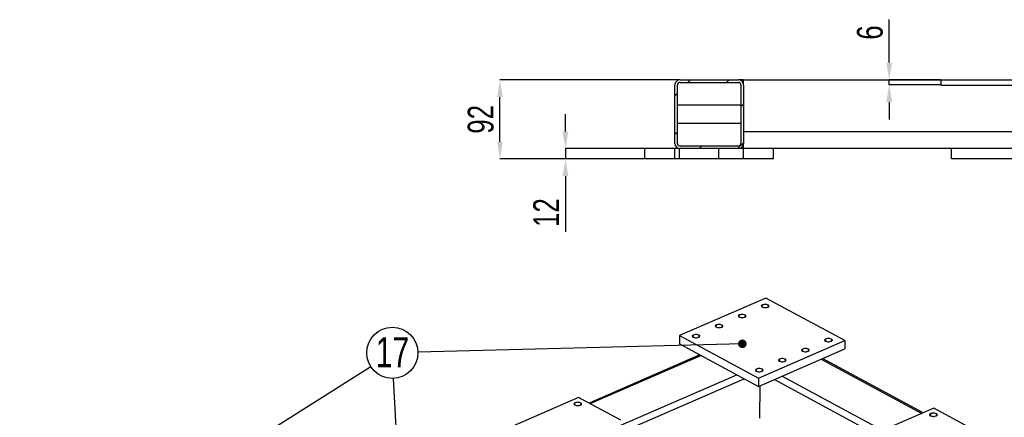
# Model space of a CAD drawing. Header units: millimetres. Extents: x 5 to 3649, y 4 to 418.
# Tile 74 of 105: x 2728 to 2843, y 163 to 209. Entities that reach past the tile are written whole.
import ezdxf

# ---------------------------------------------------------------- set-up
doc = ezdxf.new("R2010")
doc.units = ezdxf.units.MM
doc.header["$PDSIZE"] = -1
for name, color, linetype in [('COTES', 1, 'Continuous'), ('NOTES', 6, 'Continuous'), ('TRAIT-FINS', 9, 'Continuous')]:
    doc.layers.add(name, color=color, linetype=linetype)
doc.layers.add('TRAIT-FORT', color=4, linetype='Continuous', lineweight=25)
doc.styles.add('SLDTEXTSTYLE0', font='TXT', dxfattribs={"width": 0.75})
doc.dimstyles.new('SLDDIMSTYLE1', dxfattribs={"dimtxt": 3, "dimasz": 2, "dimexe": 0, "dimexo": 0.0625, "dimgap": 0.75, "dimtad": 1, "dimdec": 0, "dimlfac": 10, "dimrnd": 1e-09, "dimzin": 12, "dimdsep": 46, "dimtxsty": 'SLDTEXTSTYLE0', "dimsah": 1, "dimcen": 0.09, "dimadec": 0, "dimazin": 3, "dimtfac": 1, "dimtdec": 0, "dimtmove": 0, "dimatfit": 0, "dimfxl": 1, "dimfrac": 2, "dimtolj": 1, "dimtzin": 12, "dimarcsym": 0})
doc.dimstyles.new('SLDDIMSTYLE6', dxfattribs={"dimtxt": 0.18, "dimasz": 1, "dimexe": 0, "dimexo": 0.0625, "dimgap": 0, "dimtad": 0, "dimtih": 1, "dimtoh": 1, "dimdec": 0, "dimrnd": 1e-09, "dimzin": 0, "dimdsep": 46, "dimtxsty": 'Standard', "dimblk1": 'DOT', "dimblk2": 'DOT', "dimsah": 1, "dimcen": 0.09, "dimadec": 0, "dimazin": 0, "dimtfac": 1, "dimtdec": 0, "dimtofl": 0, "dimtmove": 0, "dimatfit": 3, "dimldrblk": 'DOT', "dimfxl": 1, "dimfrac": 2, "dimtolj": 1, "dimtzin": 0, "dimarcsym": 0})

# ---------------------------------------------------------------- blocks, each defined once
blk = doc.blocks.new('SW_NOTE_159')
at = {"layer": 'NOTES', "color": 0}
blk.add_circle((-0.15, 2.98), 2.98, dxfattribs=at)
at = {"layer": 'NOTES', "color": 0, "insert": (-0.14, 4.8), "char_height": 3.5, "attachment_point": 2, "style": 'SLDTEXTSTYLE0'}
blk.add_mtext('17', dxfattribs=at)
blk = doc.blocks.new('_Dot')
at = {"color": 0, "linetype": 'ByBlock', "lineweight": -2}
blk.add_line((-0.5, 0), (-1, 0), dxfattribs=at)
at = {"color": 0, "linetype": 'ByBlock', "const_width": 0.5}
blk.add_lwpolyline([(-0.25, 0, 1), (0.25, 0, 1)], format="xyb", close=True, dxfattribs=at)
blk = doc.blocks.new('*D2352')
at = {"layer": 'COTES', "color": 0, "lineweight": -2, "transparency": 16777216}
for p, q in [((2805.26, 202.16), (2784.36, 202.16)), ((2784.36, 194.96), (2784.36, 200.16)), ((2801.16, 192.96), (2784.36, 192.96))]:
    blk.add_line(p, q, dxfattribs=at)
at = {"layer": 'COTES', "color": 0, "transparency": 16777216}
for points in [[(2784.03, 200.16), (2784.69, 200.16), (2784.36, 202.16)], [(2784.03, 194.96), (2784.69, 194.96), (2784.36, 192.96)]]:
    blk.add_solid(points, dxfattribs=at)
at = {"layer": 'Defpoints', "color": 0, "transparency": 16777216}
for p in [(2784.36, 202.16), (2805.32, 202.16), (2801.22, 192.96)]:
    blk.add_point(p, dxfattribs=at)
at = {"layer": 'COTES', "color": 0, "transparency": 16777216, "insert": (2780.61, 197.56), "char_height": 3, "attachment_point": 2, "rotation": 90, "style": 'SLDTEXTSTYLE0'}
blk.add_mtext('\\A1;92', dxfattribs=at)
blk = doc.blocks.new('*D2353')
at = {"layer": 'COTES', "color": 0, "lineweight": -2, "transparency": 16777216}
for p, q in [((2791.99, 196.16), (2791.99, 198.16)), ((2801.16, 194.16), (2791.99, 194.16)), ((2791.99, 194.16), (2791.99, 192.96)), ((2801.16, 192.96), (2791.99, 192.96)), ((2791.99, 190.96), (2791.99, 184.46))]:
    blk.add_line(p, q, dxfattribs=at)
at = {"layer": 'COTES', "color": 0, "transparency": 16777216}
for points in [[(2791.65, 196.16), (2792.32, 196.16), (2791.99, 194.16)], [(2791.65, 190.96), (2792.32, 190.96), (2791.99, 192.96)]]:
    blk.add_solid(points, dxfattribs=at)
at = {"layer": 'Defpoints', "color": 0, "transparency": 16777216}
for p in [(2791.99, 194.16), (2801.22, 194.16), (2801.22, 192.96)]:
    blk.add_point(p, dxfattribs=at)
at = {"layer": 'COTES', "color": 0, "transparency": 16777216, "insert": (2788.24, 186.71), "char_height": 3, "attachment_point": 2, "rotation": 90, "style": 'SLDTEXTSTYLE0'}
blk.add_mtext('\\A1;12', dxfattribs=at)
blk = doc.blocks.new('*D2354')
at = {"layer": 'COTES', "color": 0, "lineweight": -2, "transparency": 16777216}
for p, q in [((2829.67, 204.16), (2829.67, 209.16)), ((2835.66, 202.16), (2829.67, 202.16)), ((2829.67, 201.56), (2829.67, 202.16)), ((2835.66, 201.56), (2829.67, 201.56)), ((2829.67, 199.56), (2829.67, 197.56))]:
    blk.add_line(p, q, dxfattribs=at)
at = {"layer": 'COTES', "color": 0, "transparency": 16777216}
for points in [[(2829.34, 204.16), (2830.01, 204.16), (2829.67, 202.16)], [(2829.34, 199.56), (2830.01, 199.56), (2829.67, 201.56)]]:
    blk.add_solid(points, dxfattribs=at)
at = {"layer": 'Defpoints', "color": 0, "transparency": 16777216}
for p in [(2829.67, 202.16), (2835.72, 202.16), (2835.72, 201.56)]:
    blk.add_point(p, dxfattribs=at)
at = {"layer": 'COTES', "color": 0, "transparency": 16777216, "insert": (2825.92, 207.66), "char_height": 3, "attachment_point": 2, "rotation": 90, "style": 'SLDTEXTSTYLE0'}
blk.add_mtext('\\A1;6', dxfattribs=at)

msp = doc.modelspace()

# ---------------------------------------------------------------- hatches: boundary and pattern name
at = {"layer": 'TRAIT-FINS'}
h = msp.add_hatch(dxfattribs=at)
h.set_pattern_fill('DIN 201 ACIER ET FONTE', color=256, style=0, pattern_type=2)
h.set_pattern_definition([(45, (2445.168, 2.409), (-13.4704, 13.4704), []), (45, (2449.659, 2.409), (-13.4704, 13.4704), []), (45, (2454.149, 2.409), (-13.4704, 13.4704), []), (45, (2458.639, 2.409), (-13.4704, 13.4704), [])])
edge = h.paths.add_edge_path(flags=0)
edge.add_arc((2812.120541, 201.555709), 0.6, 0, 90)
edge.add_line((2812.120541, 202.155709), (2805.320541, 202.155709))
edge.add_arc((2805.320541, 201.555709), 0.6, 90, 180)
edge.add_line((2804.720541, 201.555709), (2804.720541, 194.755709))
edge.add_arc((2805.320541, 194.755709), 0.6, 180, 270)
edge.add_line((2805.320541, 194.155709), (2812.120541, 194.155709))
edge.add_arc((2812.120541, 194.755709), 0.6, 270, 360)
edge.add_line((2812.720541, 194.755709), (2812.720541, 201.555709))
edge = h.paths.add_edge_path(flags=0)
edge.add_line((2805.320541, 201.855709), (2812.120541, 201.855709))
edge.add_arc((2812.120541, 201.555709), 0.3, 0, 90, ccw=False)
edge.add_line((2812.420541, 201.555709), (2812.420541, 194.755709))
edge.add_arc((2812.120541, 194.755709), 0.3, 270, 360, ccw=False)
edge.add_line((2812.120541, 194.455709), (2805.320541, 194.455709))
edge.add_arc((2805.320541, 194.755709), 0.3, 180, 270, ccw=False)
edge.add_line((2805.020541, 194.755709), (2805.020541, 201.555709))
edge.add_arc((2805.320541, 201.555709), 0.3, 90, 180, ccw=False)

# ---------------------------------------------------------------- linework, layer by layer
at = {"layer": 'TRAIT-FINS', "lineweight": 18, "flags": 128}
for points in [[(2815.546001, 175.670911), (2815.394267, 175.627701), (2815.21895, 175.616234), (2815.046741, 175.638258), (2814.903856, 175.690419), (2814.81205, 175.764776), (2814.785297, 175.850008), (2814.827673, 175.933141), (2814.932724, 176.001518), (2815.084458, 176.044729), (2815.259775, 176.056195), (2815.431984, 176.034171), (2815.574869, 175.982011), (2815.666675, 175.907654), (2815.693427, 175.822421), (2815.651052, 175.739288), (2815.546001, 175.670911)], [(2812.861951, 174.504544), (2812.710217, 174.461333), (2812.5349, 174.449867), (2812.36269, 174.471891), (2812.219806, 174.524052), (2812.127999, 174.598408), (2812.101247, 174.683641), (2812.143622, 174.766774), (2812.248674, 174.835151), (2812.400408, 174.878361), (2812.575725, 174.889828), (2812.747934, 174.867804), (2812.890818, 174.815643), (2812.982625, 174.741286), (2813.009377, 174.656054), (2812.967002, 174.572921), (2812.861951, 174.504544)], [(2810.1779, 173.338177), (2810.026166, 173.294966), (2809.850849, 173.2835), (2809.67864, 173.305524), (2809.535756, 173.357684), (2809.443949, 173.432041), (2809.417197, 173.517274), (2809.459572, 173.600407), (2809.564623, 173.668783), (2809.716358, 173.711994), (2809.891674, 173.72346), (2810.063884, 173.701437), (2810.206768, 173.649276), (2810.298575, 173.574919), (2810.325327, 173.489686), (2810.282952, 173.406554), (2810.1779, 173.338177)], [(2807.49385, 172.17181), (2807.342116, 172.128599), (2807.166799, 172.117133), (2806.99459, 172.139156), (2806.851705, 172.191317), (2806.759899, 172.265674), (2806.733147, 172.350907), (2806.775522, 172.434039), (2806.880573, 172.502416), (2807.032307, 172.545627), (2807.207624, 172.557093), (2807.379834, 172.53507), (2807.522718, 172.482909), (2807.614525, 172.408552), (2807.641277, 172.323319), (2807.598901, 172.240186), (2807.49385, 172.17181)], [(2822.905327, 171.703634), (2822.753593, 171.660424), (2822.578276, 171.648957), (2822.406066, 171.670981), (2822.263182, 171.723142), (2822.171375, 171.797499), (2822.144623, 171.882731), (2822.186998, 171.965864), (2822.29205, 172.034241), (2822.443784, 172.077452), (2822.619101, 172.088918), (2822.79131, 172.066894), (2822.934194, 172.014733), (2823.026001, 171.940377), (2823.052753, 171.855144), (2823.010378, 171.772011), (2822.905327, 171.703634)], [(2820.221276, 170.537267), (2820.069542, 170.494056), (2819.894225, 170.48259), (2819.722016, 170.504614), (2819.579132, 170.556774), (2819.487325, 170.631131), (2819.460573, 170.716364), (2819.502948, 170.799497), (2819.607999, 170.867874), (2819.759733, 170.911084), (2819.93505, 170.922551), (2820.10726, 170.900527), (2820.250144, 170.848366), (2820.341951, 170.774009), (2820.368703, 170.688777), (2820.326328, 170.605644), (2820.221276, 170.537267)], [(2817.537226, 169.3709), (2817.385492, 169.327689), (2817.210175, 169.316223), (2817.037966, 169.338246), (2816.895081, 169.390407), (2816.803275, 169.464764), (2816.776523, 169.549997), (2816.818898, 169.63313), (2816.923949, 169.701506), (2817.075683, 169.744717), (2817.251, 169.756183), (2817.42321, 169.73416), (2817.566094, 169.681999), (2817.657901, 169.607642), (2817.684653, 169.522409), (2817.642277, 169.439276), (2817.537226, 169.3709)], [(2814.853176, 168.204533), (2814.701442, 168.161322), (2814.526125, 168.149855), (2814.353915, 168.171879), (2814.211031, 168.22404), (2814.119224, 168.298397), (2814.092472, 168.38363), (2814.134848, 168.466762), (2814.239899, 168.535139), (2814.391633, 168.57835), (2814.56695, 168.589816), (2814.739159, 168.567792), (2814.882044, 168.515632), (2814.97385, 168.441275), (2815.000602, 168.356042), (2814.958227, 168.272909), (2814.853176, 168.204533)], [(2793.721092, 164.276041), (2793.569358, 164.23283), (2793.394041, 164.221364), (2793.221832, 164.243388), (2793.078947, 164.295548), (2792.987141, 164.369905), (2792.960389, 164.455138), (2793.002764, 164.538271), (2793.107815, 164.606647), (2793.259549, 164.649858), (2793.434866, 164.661325), (2793.607076, 164.639301), (2793.74996, 164.58714), (2793.841767, 164.512783), (2793.868519, 164.42755), (2793.826144, 164.344418), (2793.721092, 164.276041)], [(2835.139436, 163.01782), (2834.987701, 162.974609), (2834.812384, 162.963143), (2834.640175, 162.985166), (2834.497291, 163.037327), (2834.405484, 163.111684), (2834.378732, 163.196917), (2834.421107, 163.28005), (2834.526158, 163.348426), (2834.677893, 163.391637), (2834.85321, 163.403103), (2835.025419, 163.38108), (2835.168303, 163.328919), (2835.26011, 163.254562), (2835.286862, 163.169329), (2835.244487, 163.086196), (2835.139436, 163.01782)]]:
    msp.add_lwpolyline(points, dxfattribs=at)
at = {"layer": 'TRAIT-FORT', "lineweight": 25}
for p, q in [((2805.320541, 202.155709), (2812.120541, 202.155709)), ((2805.320541, 201.855709), (2812.120541, 201.855709)), ((2812.720541, 202.155709), (2812.120541, 202.155709)), ((2812.720541, 201.555709), (2812.720541, 202.155709)), ((2812.720541, 202.155709), (2835.720573, 202.155709)), ((2835.720573, 201.555709), (2835.720573, 202.155709)), ((2835.720573, 202.155709), (2847.720573, 202.155709)), ((2804.720541, 194.755709), (2804.720541, 201.555709)), ((2805.020541, 194.755709), (2805.020541, 201.555709)), ((2812.420541, 201.555709), (2812.420541, 194.755709)), ((2812.720541, 201.555709), (2812.720541, 194.755709)), ((2835.720573, 201.555709), (2847.720573, 201.555709)), ((2812.420541, 199.205709), (2805.020541, 199.205709)), ((2805.020541, 197.105709), (2812.420541, 197.105709)), ((2812.720541, 196.155709), (2847.720573, 196.155709)), ((2801.220541, 192.955709), (2801.220541, 194.155709)), ((2804.720541, 194.155709), (2801.220541, 194.155709)), ((2804.720541, 192.955709), (2804.720541, 194.155709)), ((2805.220541, 194.155709), (2804.720541, 194.155709)), ((2805.220541, 194.155709), (2805.220541, 192.955709)), ((2812.120541, 194.455709), (2805.320541, 194.455709)), ((2812.120541, 194.155709), (2805.320541, 194.155709)), ((2809.820541, 194.155709), (2809.820541, 192.955709)), ((2812.720541, 194.155709), (2812.120541, 194.155709)), ((2812.720541, 194.155709), (2812.720541, 194.755709)), ((2855.520541, 194.155709), (2812.720541, 194.155709)), ((2812.720541, 192.955709), (2812.720541, 194.155709)), ((2816.220541, 192.955709), (2816.220541, 194.155709)), ((2836.920541, 192.955709), (2836.920541, 194.155709)), ((2804.720541, 192.955709), (2801.220541, 192.955709)), ((2805.220541, 192.955709), (2804.720541, 192.955709)), ((2809.820541, 192.955709), (2805.220541, 192.955709)), ((2812.720541, 192.955709), (2809.820541, 192.955709)), ((2816.220541, 192.955709), (2812.720541, 192.955709)), ((2855.520541, 192.955709), (2836.920541, 192.955709)), ((2815.325966, 176.769512), (2805.260777, 172.395635)), ((2824.525123, 171.810416), (2815.325966, 176.769512)), ((2805.260777, 172.395635), (2805.250074, 171.441563)), ((2805.260777, 172.395635), (2814.459934, 167.436538)), ((2805.250074, 171.441563), (2814.449231, 166.482467)), ((2814.449231, 166.482467), (2824.514419, 170.856344)), ((2814.459934, 167.436538), (2824.525123, 171.810416)), ((2824.525123, 171.810416), (2824.514419, 170.856344)), ((2807.64124, 170.152529), (2794.737112, 164.544977)), ((2794.860381, 164.478524), (2807.76451, 170.086077)), ((2821.763268, 169.660818), (2833.482976, 163.342938)), ((2833.626503, 163.405308), (2821.906794, 169.723188)), ((2753.146631, 141.458292), (2812.790325, 167.376752)), ((2798.41684, 161.963659), (2811.934794, 167.837953)), ((2814.459934, 167.436538), (2814.449231, 166.482467)), ((2817.200382, 167.677993), (2829.496983, 161.049122)), ((2814.627744, 166.560041), (2814.5853, 162.776719)), ((2816.304859, 167.288839), (2832.8014, 158.395857)), ((2793.517287, 165.202562), (2776.741973, 157.912766)), ((2798.423504, 162.55771), (2793.517287, 165.202562)), ((2834.871416, 163.946291), (2829.503315, 161.613557)), ((2850.203344, 155.681131), (2834.871416, 163.946291))]:
    msp.add_line(p, q, dxfattribs=at)
at = {"layer": 'TRAIT-FORT', "lineweight": 25, "flags": 128}
for points in [[(2815.500005, 175.695707), (2815.572484, 175.738477), (2815.615363, 175.789932), (2815.624834, 175.845499), (2815.600053, 175.900241), (2815.543223, 175.949295), (2815.459394, 175.9883), (2815.356014, 176.013792), (2815.24227, 176.023506), (2815.128267, 176.016577), (2815.024135, 175.993623), (2814.939127, 175.956683), (2814.880796, 175.909038), (2814.854326, 175.854923), (2814.862068, 175.799145), (2814.903334, 175.746661), (2814.974457, 175.702135), (2815.069119, 175.669522), (2815.178908, 175.65172), (2815.294068, 175.650311), (2815.404367, 175.665421), (2815.500005, 175.695707)], [(2812.815955, 174.52934), (2812.888434, 174.57211), (2812.931313, 174.623565), (2812.940783, 174.679132), (2812.916003, 174.733874), (2812.859173, 174.782927), (2812.775344, 174.821933), (2812.671964, 174.847425), (2812.558219, 174.857138), (2812.444216, 174.85021), (2812.340084, 174.827256), (2812.255077, 174.790316), (2812.196746, 174.742671), (2812.170276, 174.688555), (2812.178017, 174.632778), (2812.219283, 174.580294), (2812.290407, 174.535767), (2812.385069, 174.503154), (2812.494857, 174.485353), (2812.610018, 174.483944), (2812.720317, 174.499054), (2812.815955, 174.52934)], [(2810.131905, 173.362972), (2810.204383, 173.405743), (2810.247263, 173.457198), (2810.256733, 173.512765), (2810.231952, 173.567507), (2810.175123, 173.61656), (2810.091294, 173.655566), (2809.987914, 173.681058), (2809.874169, 173.690771), (2809.760166, 173.683843), (2809.656034, 173.660889), (2809.571026, 173.623948), (2809.512696, 173.576304), (2809.486225, 173.522188), (2809.493967, 173.466411), (2809.535233, 173.413927), (2809.606357, 173.3694), (2809.701019, 173.336787), (2809.810807, 173.318985), (2809.925967, 173.317577), (2810.036267, 173.332687), (2810.131905, 173.362972)], [(2807.447854, 172.196605), (2807.520333, 172.239376), (2807.563213, 172.29083), (2807.572683, 172.346397), (2807.547902, 172.40114), (2807.491072, 172.450193), (2807.407243, 172.489198), (2807.303864, 172.51469), (2807.190119, 172.524404), (2807.076116, 172.517476), (2806.971984, 172.494522), (2806.886976, 172.457581), (2806.828645, 172.409936), (2806.802175, 172.355821), (2806.809917, 172.300043), (2806.851183, 172.247559), (2806.922307, 172.203033), (2807.016968, 172.17042), (2807.126757, 172.152618), (2807.241917, 172.15121), (2807.352216, 172.16632), (2807.447854, 172.196605)], [(2822.859331, 171.72843), (2822.93181, 171.7712), (2822.974689, 171.822655), (2822.984159, 171.878222), (2822.959379, 171.932964), (2822.902549, 171.982017), (2822.81872, 172.021023), (2822.71534, 172.046515), (2822.601595, 172.056228), (2822.487592, 172.0493), (2822.38346, 172.026346), (2822.298453, 171.989406), (2822.240122, 171.941761), (2822.213652, 171.887646), (2822.221393, 171.831868), (2822.262659, 171.779384), (2822.333783, 171.734857), (2822.428445, 171.702244), (2822.538233, 171.684443), (2822.653394, 171.683034), (2822.763693, 171.698144), (2822.859331, 171.72843)], [(2820.175281, 170.562063), (2820.247759, 170.604833), (2820.290639, 170.656288), (2820.300109, 170.711855), (2820.275328, 170.766597), (2820.218499, 170.81565), (2820.13467, 170.854656), (2820.03129, 170.880148), (2819.917545, 170.889861), (2819.803542, 170.882933), (2819.69941, 170.859979), (2819.614402, 170.823038), (2819.556072, 170.775394), (2819.529601, 170.721278), (2819.537343, 170.665501), (2819.578609, 170.613017), (2819.649733, 170.56849), (2819.744395, 170.535877), (2819.854183, 170.518076), (2819.969343, 170.516667), (2820.079643, 170.531777), (2820.175281, 170.562063)], [(2817.49123, 169.395695), (2817.563709, 169.438466), (2817.606589, 169.48992), (2817.616059, 169.545488), (2817.591278, 169.60023), (2817.534448, 169.649283), (2817.450619, 169.688288), (2817.34724, 169.71378), (2817.233495, 169.723494), (2817.119492, 169.716566), (2817.01536, 169.693612), (2816.930352, 169.656671), (2816.872021, 169.609026), (2816.845551, 169.554911), (2816.853293, 169.499133), (2816.894559, 169.44665), (2816.965683, 169.402123), (2817.060344, 169.36951), (2817.170133, 169.351708), (2817.285293, 169.3503), (2817.395592, 169.36541), (2817.49123, 169.395695)], [(2814.80718, 168.229328), (2814.879659, 168.272098), (2814.922538, 168.323553), (2814.932008, 168.37912), (2814.907228, 168.433862), (2814.850398, 168.482916), (2814.766569, 168.521921), (2814.663189, 168.547413), (2814.549445, 168.557127), (2814.435441, 168.550199), (2814.33131, 168.527244), (2814.246302, 168.490304), (2814.187971, 168.442659), (2814.161501, 168.388544), (2814.169243, 168.332766), (2814.210509, 168.280282), (2814.281632, 168.235756), (2814.376294, 168.203143), (2814.486082, 168.185341), (2814.601243, 168.183933), (2814.711542, 168.199042), (2814.80718, 168.229328)], [(2793.675097, 164.300837), (2793.747575, 164.343607), (2793.790455, 164.395062), (2793.799925, 164.450629), (2793.775144, 164.505371), (2793.718315, 164.554424), (2793.634486, 164.59343), (2793.531106, 164.618922), (2793.417361, 164.628635), (2793.303358, 164.621707), (2793.199226, 164.598753), (2793.114218, 164.561812), (2793.055888, 164.514168), (2793.029417, 164.460052), (2793.037159, 164.404275), (2793.078425, 164.351791), (2793.149549, 164.307264), (2793.24421, 164.274651), (2793.353999, 164.256849), (2793.469159, 164.255441), (2793.579459, 164.270551), (2793.675097, 164.300837)], [(2835.09344, 163.042615), (2835.165919, 163.085386), (2835.208798, 163.13684), (2835.218268, 163.192408), (2835.193487, 163.24715), (2835.136658, 163.296203), (2835.052829, 163.335208), (2834.949449, 163.3607), (2834.835704, 163.370414), (2834.721701, 163.363486), (2834.617569, 163.340532), (2834.532561, 163.303591), (2834.474231, 163.255946), (2834.44776, 163.201831), (2834.455502, 163.146053), (2834.496768, 163.09357), (2834.567892, 163.049043), (2834.662554, 163.01643), (2834.772342, 162.998628), (2834.887502, 162.99722), (2834.997802, 163.01233), (2835.09344, 163.042615)]]:
    msp.add_lwpolyline(points, dxfattribs=at)
at = {"layer": 'TRAIT-FORT', "lineweight": 25}
for centre, radius, start, end in [((2805.320541, 201.555709), 0.6, 90, 180), ((2805.320541, 201.555709), 0.3, 90, 180), ((2812.120541, 201.555709), 0.6, 0, 90), ((2812.120541, 201.555709), 0.3, 0, 90), ((2805.320541, 194.755709), 0.6, 180, 270), ((2805.320541, 194.755709), 0.3, 180, 270), ((2812.120541, 194.755709), 0.3, 270, 0), ((2812.120541, 194.755709), 0.6, 270, 0)]:
    msp.add_arc(centre, radius, start, end, dxfattribs=at)

# ---------------------------------------------------------------- block references
at = {"layer": 'NOTES'}
msp.add_blockref('SW_NOTE_159', (2771.985338, 167.408738), dxfattribs=at)

# ---------------------------------------------------------------- dimensions: what is measured, and where the dimension line sits
at = {"layer": 'COTES'}
for base, p1, p2, picture, middle in [((2829.672641, 202.155709), (2835.720573, 201.555709), (2835.720573, 202.155709), '*D2354', (2829.672641, 207.655709)), ((2784.358811, 202.155709), (2801.220541, 192.955709), (2805.320541, 202.155709), '*D2352', (2784.358811, 197.555709)), ((2791.988207, 194.155709), (2801.220541, 192.955709), (2801.220541, 194.155709), '*D2353', (2791.988207, 186.705709))]:
    dim = msp.add_linear_dim(base=base, p1=p1, p2=p2, angle=90, dimstyle='SLDDIMSTYLE1', dxfattribs=at)
    dim.commit()
    dim.dimension.update_dxf_attribs({"geometry": picture, "text_midpoint": middle, "dimtype": 160})

# ---------------------------------------------------------------- leaders
at = {"layer": 'NOTES'}
for points in [[(2812.582003, 171.441233), (2774.816662, 170.464668)], [(2689.350008, 118.288079), (2769.313321, 168.794789)], [(2773.794081, 131.560149), (2771.985338, 167.408738)]]:
    msp.add_leader(points, dimstyle='SLDDIMSTYLE6', dxfattribs=at)

doc.saveas('drawing.dxf')
